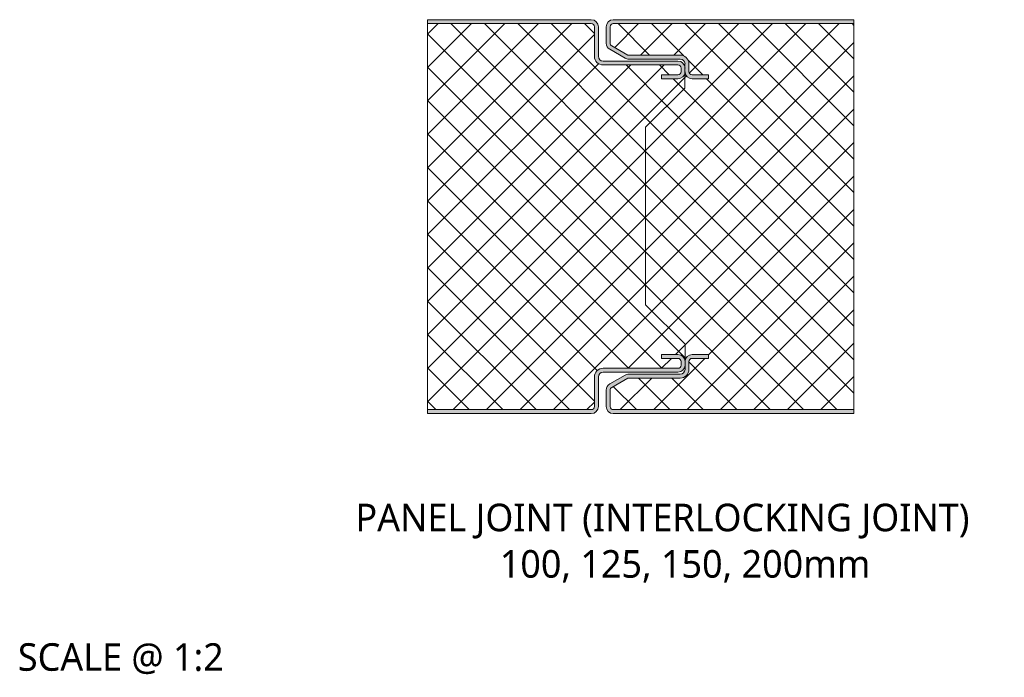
# Model space of a CAD drawing. Header units: millimetres. Extents: x 196 to 3184, y -270 to 1649.
# Tile 5 of 5: x 1711 to 1961, y -270 to -103. Entities that reach past the tile are written whole.
import ezdxf

# ---------------------------------------------------------------- set-up
doc = ezdxf.new("R2010")
doc.units = ezdxf.units.MM
doc.layers.add('A-DETL-GENF', color=92, linetype='Continuous', lineweight=13)
doc.layers.add('G-ANNO-TEXT', color=231, linetype='Continuous', lineweight=9)
doc.styles.add('Yu Gothic_2', font='Yu Gothic.ttf', dxfattribs={"height": 7})
pattern_1 = [(45, (-446.326, 203.047), (-4.24264, 4.24264), []), (135, (-446.326, 203.047), (-4.24264, -4.24264), [])]

# ---------------------------------------------------------------- blocks, each defined once
blk = doc.blocks.new('CR 1100 - FLAT - FLAT - CR 1100 100mm - JOINT - FLAT - FLAT-4156390-15 PANEL SIZE AND PROFILE Copy 1 Copy 1')
at = {"layer": 'A-DETL-GENF'}
h = blk.add_hatch(color=256, dxfattribs=at)
h.paths.add_polyline_path([(0, 0), (41.55, 0), (42.01, 0.06), (42.45, 0.24), (42.82, 0.53), (43.11, 0.9), (43.29, 1.33), (43.35, 1.8), (43.35, 9.3), (43.39, 9.61), (43.51, 9.9), (43.7, 10.15), (43.95, 10.34), (44.24, 10.46), (44.55, 10.5), (63.55, 10.5), (64.01, 10.56), (64.45, 10.74), (64.82, 11.03), (65.11, 11.4), (65.29, 11.88), (65.35, 12.3), (65.34, 13.29), (65.29, 13.67), (65.11, 14.1), (64.82, 14.47), (64.45, 14.76), (64.01, 14.94), (63.55, 15), (59.35, 15), (59.35, 14), (63.55, 14), (63.75, 13.97), (63.95, 13.89), (64.11, 13.76), (64.24, 13.6), (64.32, 13.41), (64.35, 13.2), (64.35, 12.3), (64.32, 12.09), (64.22, 11.88), (64.11, 11.73), (63.95, 11.61), (63.75, 11.53), (63.55, 11.5), (44.55, 11.5), (43.98, 11.42), (43.45, 11.2), (42.99, 10.85), (42.62, 10.36), (42.42, 9.87), (42.35, 9.3), (42.35, 1.8), (42.32, 1.59), (42.24, 1.4), (42.11, 1.23), (41.95, 1.11), (41.75, 1.03), (41.55, 1), (0, 1)])
h.paths.add_polyline_path([(59.35, 85), (63.56, 85), (64, 85.06), (64.4, 85.22), (64.73, 85.45), (64.94, 85.69), (65.11, 85.92), (65.27, 86.32), (65.35, 86.8), (65.34, 87.72), (65.29, 88.17), (65.11, 88.6), (64.82, 88.97), (64.45, 89.26), (64.01, 89.44), (63.55, 89.5), (44.55, 89.5), (44.24, 89.54), (43.95, 89.66), (43.69, 89.87), (43.5, 90.13), (43.39, 90.39), (43.35, 90.7), (43.35, 98.2), (43.29, 98.67), (43.11, 99.1), (42.82, 99.47), (42.45, 99.76), (42.01, 99.94), (41.55, 100), (0, 100), (0, 99), (41.55, 99), (41.75, 98.97), (41.95, 98.89), (42.11, 98.76), (42.24, 98.6), (42.32, 98.41), (42.35, 98.2), (42.35, 90.7), (42.42, 90.13), (42.64, 89.6), (42.99, 89.14), (43.45, 88.79), (43.98, 88.57), (44.55, 88.5), (63.55, 88.5), (63.75, 88.47), (63.95, 88.39), (64.11, 88.26), (64.24, 88.1), (64.32, 87.91), (64.35, 87.7), (64.33, 86.62), (64.27, 86.45), (64.17, 86.3), (64.05, 86.17), (63.89, 86.08), (63.73, 86.02), (63.55, 86), (59.35, 86)])
h = blk.add_hatch(color=256, dxfattribs=at)
h.paths.add_polyline_path([(47.23, 0), (108.22, 0), (108.22, 1), (47.15, 1), (46.94, 1.03), (46.75, 1.11), (46.53, 1.3), (46.45, 1.4), (46.37, 1.59), (46.35, 1.8), (46.35, 5.96), (46.37, 6.17), (46.45, 6.36), (46.58, 6.53), (46.75, 6.65), (50.81, 9), (64.15, 9), (64.72, 9.07), (65.25, 9.29), (65.7, 9.64), (66.05, 10.1), (66.27, 10.63), (66.35, 11.2), (66.35, 13.2), (66.37, 13.41), (66.45, 13.6), (66.58, 13.76), (66.75, 13.89), (66.94, 13.97), (67.15, 14), (71.35, 14), (71.35, 15), (67.15, 15), (66.68, 14.94), (66.25, 14.76), (65.87, 14.47), (65.59, 14.1), (65.41, 13.67), (65.35, 13.2), (65.35, 11.2), (65.31, 10.89), (65.19, 10.6), (65, 10.35), (64.72, 10.15), (64.46, 10.04), (64.15, 10), (51.03, 10), (50.56, 9.94), (50.13, 9.76), (46.25, 7.52), (45.87, 7.23), (45.59, 6.86), (45.4, 6.36), (45.35, 5.96), (45.35, 1.8), (45.42, 1.3), (45.59, 0.9), (45.87, 0.53), (46.25, 0.24), (46.68, 0.06), (47.15, 0)])
h.paths.add_polyline_path([(67.77, 85), (71.35, 85), (71.35, 86), (67.15, 86), (66.94, 86.03), (66.75, 86.11), (66.53, 86.3), (66.45, 86.4), (66.37, 86.59), (66.34, 86.82), (66.34, 88.91), (66.25, 89.46), (66.01, 89.96), (65.66, 90.39), (65.22, 90.72), (64.7, 90.93), (64.15, 91), (50.81, 91), (46.75, 93.35), (46.58, 93.47), (46.45, 93.64), (46.37, 93.83), (46.35, 94.04), (46.35, 98.2), (46.37, 98.41), (46.45, 98.6), (46.58, 98.77), (46.75, 98.89), (46.94, 98.97), (47.23, 99), (108.22, 99), (108.22, 100), (47.15, 100), (46.68, 99.94), (46.25, 99.76), (45.87, 99.47), (45.59, 99.1), (45.41, 98.67), (45.35, 98.2), (45.35, 94.04), (45.41, 93.57), (45.59, 93.14), (45.87, 92.77), (46.35, 92.42), (50.13, 90.24), (50.56, 90.06), (51.03, 90), (64.15, 90), (64.44, 89.96), (64.72, 89.85), (64.97, 89.68), (65.18, 89.41), (65.29, 89.18), (65.34, 88.88), (65.35, 86.8), (65.41, 86.33), (65.6, 85.89), (65.87, 85.53), (66.25, 85.24), (66.68, 85.06), (67.15, 85)])
h = blk.add_hatch(dxfattribs=at)
h.set_pattern_fill('FP_8', color=256, style=0, pattern_type=2)
h.set_pattern_definition(pattern_1)
h.paths.add_polyline_path([(0, 1), (41.55, 1), (41.75, 1.03), (41.95, 1.11), (42.17, 1.3), (42.24, 1.4), (42.32, 1.59), (42.35, 1.8), (42.35, 9.3), (42.42, 9.87), (42.64, 10.4), (42.99, 10.85), (43.45, 11.2), (43.98, 11.42), (44.55, 11.5), (63.55, 11.5), (63.75, 11.53), (63.95, 11.61), (64.11, 11.73), (64.24, 11.9), (64.32, 12.09), (64.35, 12.3), (64.35, 13.2), (64.32, 13.41), (64.24, 13.6), (64.11, 13.76), (63.95, 13.89), (63.75, 13.97), (63.55, 14), (59.35, 14), (59.35, 15), (63.55, 15), (64.01, 14.94), (64.45, 14.76), (64.82, 14.47), (65.11, 14.1), (65.29, 13.67), (65.35, 13.2), (65.35, 17.6), (55.34, 27.61), (55.34, 72.68), (65.34, 82.6), (65.34, 86.7), (65.26, 86.25), (65.07, 85.84), (64.78, 85.49), (64.42, 85.22), (64, 85.06), (63.55, 85), (59.35, 85), (59.35, 86), (63.73, 86.02), (63.89, 86.08), (64.05, 86.17), (64.17, 86.3), (64.27, 86.45), (64.33, 86.62), (64.35, 86.8), (64.35, 87.7), (64.32, 87.91), (64.24, 88.1), (64.11, 88.26), (63.95, 88.39), (63.75, 88.47), (63.55, 88.5), (44.55, 88.5), (43.98, 88.57), (43.45, 88.79), (42.99, 89.14), (42.64, 89.6), (42.42, 90.13), (42.35, 90.7), (42.35, 98.2), (42.32, 98.41), (42.24, 98.6), (42.11, 98.76), (41.95, 98.89), (41.75, 98.97), (41.55, 99), (0, 99)])
h = blk.add_hatch(dxfattribs=at)
h.set_pattern_fill('FP_8', color=256, style=0, pattern_type=2)
h.set_pattern_definition(pattern_1)
h.paths.add_polyline_path([(108.22, 1), (108.22, 99), (47.15, 99), (46.94, 98.97), (46.75, 98.89), (46.58, 98.77), (46.45, 98.6), (46.37, 98.41), (46.35, 98.2), (46.35, 94.04), (46.37, 93.83), (46.45, 93.64), (46.58, 93.47), (46.75, 93.35), (50.81, 91), (64.15, 91), (64.7, 90.93), (65.22, 90.72), (65.66, 90.39), (66.01, 89.96), (66.26, 89.41), (66.34, 88.91), (66.35, 86.8), (66.37, 86.59), (66.45, 86.4), (66.58, 86.24), (66.75, 86.11), (66.94, 86.03), (67.15, 86), (71.35, 86), (71.35, 85), (67.15, 85), (66.68, 85.06), (66.25, 85.24), (65.87, 85.53), (65.59, 85.9), (65.41, 86.33), (65.34, 86.8), (65.34, 82.6), (55.34, 72.68), (55.34, 27.61), (65.35, 17.6), (65.35, 13.2), (65.41, 13.67), (65.59, 14.1), (65.87, 14.47), (66.25, 14.76), (66.68, 14.94), (67.15, 15), (71.35, 15), (71.35, 14), (67.15, 14), (66.94, 13.97), (66.75, 13.89), (66.53, 13.7), (66.45, 13.6), (66.37, 13.41), (66.35, 13.2), (66.35, 11.2), (66.27, 10.63), (66.05, 10.1), (65.7, 9.64), (65.25, 9.29), (64.72, 9.07), (64.15, 9), (50.81, 9), (46.75, 6.65), (46.58, 6.53), (46.45, 6.36), (46.37, 6.17), (46.35, 5.96), (46.35, 1.8), (46.37, 1.59), (46.45, 1.4), (46.58, 1.23), (46.75, 1.11), (46.94, 1.03), (47.23, 1), (85.83, 1)])
for p, q in [((41.55, 100), (0, 100)), ((0, 100), (0, 99)), ((108.22, 100), (47.15, 100)), ((108.22, 99), (108.22, 100)), ((41.55, 99), (0, 99)), ((0, 99), (0, 1)), ((42.35, 90.7), (42.35, 98.2)), ((43.35, 90.7), (43.35, 98.2)), ((45.35, 98.2), (45.35, 94.04)), ((46.35, 98.2), (46.35, 94.04)), ((108.22, 99), (47.15, 99)), ((108.22, 1), (108.22, 99)), ((46.75, 93.35), (50.81, 91)), ((46.25, 92.48), (50.13, 90.24)), ((50.81, 91), (64.15, 91)), ((51.03, 90), (64.15, 90)), ((63.55, 89.5), (44.55, 89.5)), ((63.55, 88.5), (44.55, 88.5)), ((64.35, 86.8), (64.35, 87.7)), ((65.34, 88.88), (65.34, 86.8)), ((66.34, 88.91), (66.34, 86.8)), ((59.35, 85), (59.35, 86)), ((59.35, 86), (63.55, 86)), ((63.55, 85), (59.35, 85)), ((65.34, 86.8), (65.34, 82.6)), ((67.15, 86), (71.35, 86)), ((71.35, 85), (67.15, 85)), ((71.35, 86), (71.35, 85)), ((65.34, 82.6), (55.34, 72.68)), ((55.34, 72.68), (55.34, 27.61)), ((55.34, 27.61), (65.35, 17.6)), ((65.35, 17.6), (65.35, 13.2)), ((59.35, 14), (59.35, 15)), ((59.35, 15), (63.55, 15)), ((67.15, 15), (71.35, 15)), ((71.35, 15), (71.35, 14)), ((63.55, 14), (59.35, 14)), ((64.35, 12.3), (64.35, 13.2)), ((65.35, 13.2), (65.35, 12.3)), ((66.35, 13.2), (66.35, 12.3)), ((71.35, 14), (67.15, 14)), ((44.55, 11.5), (63.55, 11.5)), ((44.55, 10.5), (63.55, 10.5)), ((64.15, 10), (51.03, 10)), ((65.35, 12.3), (65.35, 11.2)), ((66.35, 12.3), (66.35, 11.2)), ((42.35, 1.8), (42.35, 9.3)), ((43.35, 1.8), (43.35, 9.3)), ((50.13, 9.76), (46.25, 7.52)), ((50.81, 9), (46.75, 6.65)), ((64.15, 9), (50.81, 9)), ((45.35, 5.96), (45.35, 1.8)), ((46.35, 5.96), (46.35, 1.8)), ((0, 1), (0, 0)), ((0, 1), (41.55, 1)), ((47.15, 1), (108.22, 1)), ((47.15, 0), (108.22, 0)), ((108.22, 0), (108.22, 1)), ((0, 0), (41.55, 0))]:
    blk.add_line(p, q, dxfattribs=at)
for centre, radius, start, end in [((41.55, 98.2), 1.8, 0, 90), ((47.15, 98.2), 1.8, 90, 180), ((41.55, 98.2), 0.8, 0, 90), ((47.15, 98.2), 0.8, 90, 180), ((47.15, 94.04), 1.8, 180, 240), ((47.15, 94.04), 0.8, 180, 240), ((44.55, 90.7), 2.2, 180, 270), ((44.55, 90.7), 1.2, 180, 270), ((51.03, 91.8), 1.8, 240, 270), ((64.15, 88.8), 2.2, 2.8619, 90), ((64.15, 88.8), 1.2, 3.8753, 90), ((63.55, 87.7), 1.8, 0.2926, 90), ((63.55, 87.7), 0.8, 0, 90), ((63.55, 86.8), 0.8, 270, 0.0734), ((63.55, 86.8), 1.8, 270, 356.8356), ((63.55, 86.8), 1.8, 356.8104, 0.049), ((67.15, 86.8), 1.8, 180, 270), ((67.15, 86.8), 0.8, 180, 270), ((63.55, 13.2), 1.8, 360, 90), ((67.15, 13.2), 1.8, 90, 180), ((63.55, 13.2), 0.8, 0, 90), ((67.15, 13.2), 0.8, 90, 180), ((44.55, 9.3), 2.2, 90, 180), ((44.55, 9.3), 1.2, 90, 180), ((51.03, 8.2), 1.8, 90, 120), ((63.55, 12.3), 1.8, 270, 0), ((63.55, 12.3), 0.8, 270, 0), ((64.15, 11.2), 1.2, 270, 360), ((64.15, 11.2), 2.2, 270, 0), ((47.15, 5.96), 1.8, 120, 180), ((47.15, 5.96), 0.8, 120, 180), ((41.55, 1.8), 1.8, 270, 0), ((41.55, 1.8), 0.8, 270, 360), ((47.15, 1.8), 1.8, 180, 270), ((47.15, 1.8), 0.8, 180, 270)]:
    blk.add_arc(centre, radius, start, end, dxfattribs=at)

msp = doc.modelspace()

# ---------------------------------------------------------------- block references
at = {"layer": 'A-DETL-GENF'}
msp.add_blockref('CR 1100 - FLAT - FLAT - CR 1100 100mm - JOINT - FLAT - FLAT-4156390-15 PANEL SIZE AND PROFILE Copy 1 Copy 1', (1814.95, -203.05), dxfattribs=at)

# ---------------------------------------------------------------- texts
at = {"layer": 'G-ANNO-TEXT', "color": 7, "char_height": 7, "attachment_point": 1, "style": 'Yu Gothic_2', "bg_fill": 3, "box_fill_scale": 1.25, "bg_fill_color": 9, "bg_fill_true_color": 13158600, "bg_fill_transparency": 0}
for s, insert, width in [('PANEL JOINT (INTERLOCKING JOINT) ', (1796.63, -225.94), 202.3459), ('100, 125, 150, 200mm', (1833.28, -237.72), 110.3122), ('SCALE @ 1:2', (1710.94, -261.36), 66.5401)]:
    msp.add_mtext(s, dxfattribs=dict(at, insert=insert, width=width))

doc.saveas('drawing.dxf')
